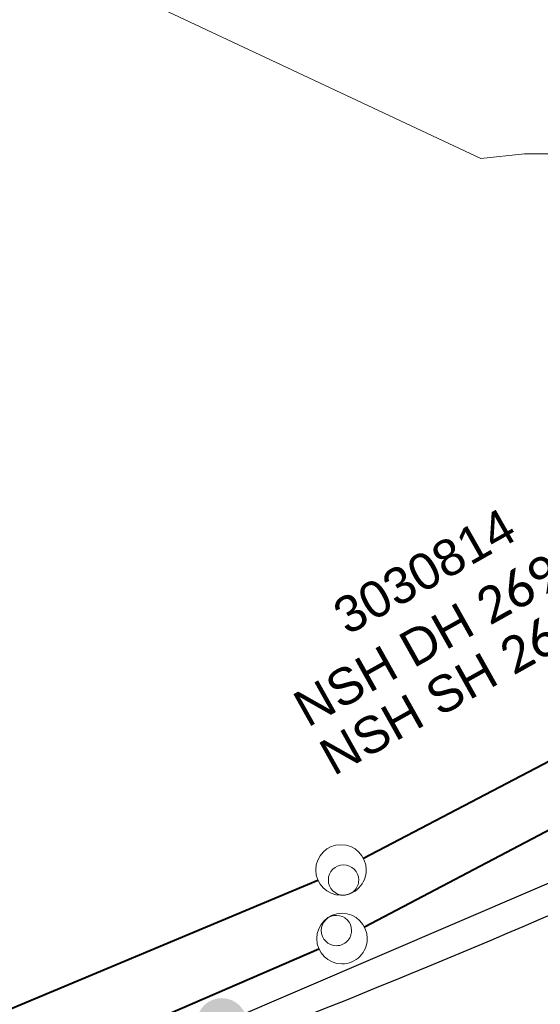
# Model space of a CAD drawing. Header units: millimetres. Extents: x 3402416 to 3403134, y 5267375 to 5268119.
# Tile 29 of 256: x 3402600 to 3402610, y 5267588 to 5267607. Entities that reach past the tile are written whole.
import ezdxf

# ---------------------------------------------------------------- set-up
doc = ezdxf.new("R2010")
doc.units = ezdxf.units.MM
doc.header["$MEASUREMENT"] = 0
doc.linetypes.add('100.5', pattern=[5.5, 3.9, -1.6])
for name, color, linetype, lineweight, true_color in [('ALKIS_Flurstuecksgrenze', 7, 'Continuous', 0, 0xffff80), ('ALKIS_Grenzpunkte_endgueltig', 7, 'Continuous', 0, 0x73d156), ('BetaPlan_RW_GW_Schachtnummer', 7, 'Continuous', 0, 0x0072ff), ('BetaPlan_SW_GW_Schachtnummer', 7, 'Continuous', 0, 0xa85100)]:
    doc.layers.add(name, color=color, linetype=linetype, lineweight=lineweight, true_color=true_color)
for name, color, linetype, lineweight in [('IVK_Fahrbahnrand', 7, 'Continuous', 0), ('IVK_NSH_Modell Umring Teil West', 7, 'Continuous', 0), ('IVK_Rahmen Stempel', 7, 'Continuous', 0), ('IVK_RW Kanal', 90, 'Continuous', 0), ('IVK_RW Schacht', 90, 'Continuous', 0), ('IVK_SW Kanal', 20, 'Continuous', 0), ('IVK_SW Schacht', 20, 'Continuous', 0), ('IVK_SW Schachtanschrieb-Hoehen_NSH', 20, 'Continuous', 0), ('LGL_NSH_Zwischenhoehenlinie_2015', 7, 'Continuous', 0)]:
    doc.layers.add(name, color=color, linetype=linetype, lineweight=lineweight)
doc.styles.add('Arial', font='arial.ttf')
doc.styles.add('Style-Arial Unicode MS', font='ARIALUNI.TTF')

# ---------------------------------------------------------------- blocks, each defined once
blk = doc.blocks.new('VA03A')
at = {"linetype": 'Continuous', "lineweight": 13}
h = blk.add_hatch(color=7, dxfattribs=at)
edge = h.paths.add_edge_path(flags=0)
edge.add_arc((0, 0), 0.05, 0, 360)
blk = doc.blocks.new('STEIN')
at = {"color": 0, "linetype": 'ByBlock', "lineweight": -2}
for start, end in [(90, 180), (0, 90), (180, 270), (270, 0)]:
    blk.add_arc((0, 0), 0.00501, start, end, dxfattribs=at)

msp = doc.modelspace()

# ---------------------------------------------------------------- linework, layer by layer
at = {"layer": 'ALKIS_Flurstuecksgrenze', "color": 7, "linetype": 'Continuous', "lineweight": 30, "flags": 128}
msp.add_lwpolyline([(3402705.279, 5267640.195), (3402691.552, 5267638.554), (3402686.64, 5267633.462), (3402681.198, 5267629.011), (3402675.305, 5267625.249), (3402627.943, 5267598.841), (3402615.918, 5267592.67), (3402603.512, 5267587.348), (3402590.766, 5267582.887), (3402577.751, 5267579.316), (3402564.515, 5267576.665), (3402551.119, 5267574.905), (3402511.262, 5267571.094), (3402496.555, 5267569.694), (3402487.611, 5267569.384), (3402479.948, 5267569.944), (3402472.465, 5267571.255), (3402465.141, 5267573.296), (3402461.797, 5267574.418)], dxfattribs=at)
at = {"layer": 'IVK_Fahrbahnrand', "color": 7, "linetype": 'Continuous', "lineweight": 30}
msp.add_arc((3402534.067, 5267766.095), 192.238, 290.02192, 293.3027, dxfattribs=at)
at = {"layer": 'IVK_NSH_Modell Umring Teil West', "color": 6, "linetype": '100.5', "ltscale": 10, "true_color": 0xe202f2}
msp.add_open_spline([(3402628.253, 5267598.544, 269.937), (3402641.757, 5267606.054, 270.023), (3402657.553, 5267614.878, 270.114), (3402675.255, 5267624.773, 270.207), (3402675.324, 5267624.659, 270.079), (3402684.824, 5267621.981, 270.344), (3402684.826, 5267621.97, 270.458), (3402684.883, 5267621.864, 270.458), (3402685.543, 5267620.164, 270.387), (3402685.562, 5267620.086, 270.387), (3402685.564, 5267620.075, 270.322), (3402687.058, 5267616.919, 270.241), (3402687.044, 5267616.907, 270.297), (3402687.083, 5267616.837, 270.298), (3402687.222, 5267616.45, 270.294), (3402686.878, 5267615.082, 270.225), (3402688.132, 5267612.963, 270.158), (3402688.854, 5267611.727, 270.108), (3402692.632, 5267606.31, 265.792), (3402690.801, 5267601.975, 265.743), (3402690.498, 5267601.81, 265.685), (3402692.019, 5267598.974, 264.145), (3402693.751, 5267596.039, 263.722), (3402697.143, 5267589.96, 261.397), (3402697.219, 5267589.903, 261.323), (3402701.143, 5267583.189, 261.113), (3402700.796, 5267582.857, 261.114), (3402700.48, 5267582.471, 261.115), (3402700.24, 5267582.096, 261.116), (3402700.018, 5267581.634, 261.118), (3402699.865, 5267581.182, 261.121), (3402699.759, 5267580.656, 261.123), (3402699.724, 5267580.1, 261.127), (3402699.757, 5267579.607, 261.13), (3402699.84, 5267579.163, 261.133), (3402699.968, 5267578.744, 261.136), (3402700.137, 5267578.349, 261.14), (3402700.357, 5267577.958, 261.143), (3402700.601, 5267577.618, 261.146), (3402700.875, 5267577.308, 261.149), (3402701.194, 5267577.017, 261.152), (3402701.458, 5267576.818, 261.155), (3402701.77, 5267576.623, 261.157), (3402702.079, 5267576.466, 261.16), (3402702.457, 5267576.317, 261.162), (3402702.826, 5267576.211, 261.164), (3402703.183, 5267576.145, 261.166), (3402703.533, 5267576.111, 261.168), (3402703.896, 5267576.109, 261.169), (3402704.292, 5267576.143, 261.171), (3402704.681, 5267576.217, 261.172), (3402704.965, 5267576.296, 261.173), (3402705.217, 5267576.386, 261.173), (3402707.832, 5267577.842, 261.175), (3402709.09, 5267572.866, 261.096), (3402708.405, 5267568.61, 260.907), (3402698.283, 5267563.277, 261.169), (3402693.549, 5267560.553, 260.917), (3402685.523, 5267555.965, 261.026), (3402668.604, 5267549.392, 261.028), (3402659.972, 5267545.813, 260.693), (3402647.149, 5267540.036, 260.412), (3402637.208, 5267534.921, 260.309), (3402625.271, 5267527.783, 260.374), (3402614.853, 5267521.252, 260.423), (3402604.386, 5267513.647, 260.492), (3402591.208, 5267503.377, 260.76), (3402587.076, 5267508.519, 261.16), (3402587.731, 5267518.469, 265.454), (3402582.621, 5267519.527, 265.304), (3402588.906, 5267527.261, 265.481), (3402594.968, 5267537.514, 265.929), (3402603.304, 5267546.246, 266.775), (3402600.832, 5267549.266, 266.887), (3402596.744, 5267551.245, 269.012), (3402591.885, 5267549.833, 268.92), (3402587.239, 5267546.861, 269.081), (3402581.243, 5267547.71, 269.55), (3402581.129, 5267547.828, 269.548), (3402576.83, 5267544.403, 269.457), (3402573.092, 5267540.608, 269.43), (3402571.878, 5267541.8, 269.408), (3402570.615, 5267542.617, 269.407), (3402574.302, 5267546.633, 269.398), (3402567.663, 5267563.645, 269.883), (3402562.649, 5267562.897, 269.866), (3402562.595, 5267563.239, 269.861), (3402562.584, 5267563.318, 269.86), (3402562.11, 5267566.725, 269.873), (3402562.099, 5267566.805, 269.873), (3402563.338, 5267566.977, 269.879), (3402565.816, 5267567.348, 269.89), (3402567.039, 5267567.542, 269.896), (3402568.655, 5267567.813, 269.908), (3402570.73, 5267568.179, 269.912), (3402571.95, 5267568.407, 269.917), (3402573.148, 5267568.637, 269.923), (3402576.065, 5267569.267, 269.935), (3402578.987, 5267569.94, 269.946), (3402580.21, 5267570.222, 269.951), (3402581.417, 5267570.509, 269.956), (3402582.621, 5267570.804, 269.961), (3402583.824, 5267571.107, 269.967), (3402585.018, 5267571.417, 269.972), (3402587.407, 5267572.063, 269.983), (3402592.197, 5267573.463, 270.005), (3402594.547, 5267574.203, 270.015), (3402595.726, 5267574.586, 270.02), (3402596.901, 5267574.978, 270.026), (3402598.088, 5267575.384, 270.031), (3402599.405, 5267575.831, 270.038), (3402600.717, 5267576.286, 270.045), (3402602.256, 5267576.82, 270.053), (3402603.278, 5267577.202, 270.058), (3402604.589, 5267577.686, 270.064), (3402605.878, 5267578.171, 270.071), (3402607.163, 5267578.664, 270.078), (3402608.444, 5267579.165, 270.085), (3402609.722, 5267579.675, 270.091), (3402613.612, 5267581.348, 270.009), (3402612.713, 5267582.91, 270.024), (3402612.692, 5267583.028, 270.024), (3402612.691, 5267583.046, 269.904), (3402610.129, 5267589.514, 269.691), (3402610.114, 5267589.539, 269.803), (3402610.039, 5267589.633, 269.803), (3402611.28, 5267590.171, 269.812), (3402612.516, 5267590.718, 269.821), (3402613.75, 5267591.273, 269.83), (3402614.979, 5267591.836, 269.839), (3402616.205, 5267592.407, 269.848), (3402617.428, 5267592.985, 269.857), (3402618.646, 5267593.572, 269.866), (3402619.861, 5267594.166, 269.874), (3402621.072, 5267594.768, 269.883), (3402622.279, 5267595.378, 269.892), (3402623.481, 5267595.996, 269.901), (3402624.68, 5267596.621, 269.91), (3402625.875, 5267597.255, 269.919), (3402627.066, 5267597.896, 269.928), (3402628.253, 5267598.544, 269.937)], degree=1, dxfattribs=at)
at = {"layer": 'IVK_Rahmen Stempel', "color": 7, "linetype": 'Continuous', "lineweight": 30}
msp.add_3dface([(3402461.797, 5267374.849), (3403134.297, 5267374.849), (3403134.297, 5268117.349), (3402461.797, 5268117.349)], dxfattribs=at)
msp.add_3dface([(3402461.797, 5267374.849), (3403134.297, 5267374.849), (3403134.297, 5268117.349), (3402461.797, 5268117.349)], dxfattribs=at)
at = {"layer": 'IVK_RW Kanal', "linetype": 'Continuous', "lineweight": 40}
for p, q in [((3402606.337, 5267589.26), (3402633.584, 5267603.587)), ((3402584.554, 5267579.797), (3402605.434, 5267588.827))]:
    msp.add_line(p, q, dxfattribs=at)
at = {"layer": 'IVK_SW Kanal', "linetype": 'Continuous', "lineweight": 40}
for p, q in [((3402606.318, 5267590.62), (3402627.554, 5267601.747)), ((3402588.114, 5267582.947), (3402605.414, 5267590.187))]:
    msp.add_line(p, q, dxfattribs=at)
at = {"layer": 'LGL_NSH_Zwischenhoehenlinie_2015', "color": 190, "linetype": 'Continuous', "true_color": 0x9002f5, "elevation": 269.8, "flags": 128}
msp.add_lwpolyline([(3402594.866, 5267610.943), (3402608.647, 5267604.483), (3402609.511, 5267604.572), (3402610.375, 5267604.572), (3402610.415, 5267604.498), (3402611.279, 5267604.498), (3402612.143, 5267604.513), (3402612.315, 5267603.027), (3402612.311, 5267602.954), (3402612.672, 5267602.81), (3402612.951, 5267602.47), (3402613.175, 5267602.076), (3402613.224, 5267600.968), (3402613.176, 5267600.888), (3402613.161, 5267600.539), (3402613.138, 5267600.451), (3402612.852, 5267600.117), (3402612.874, 5267600.032), (3402612.55, 5267599.728), (3402611.366, 5267598), (3402610.988, 5267597.136), (3402611.876, 5267593.654)], dxfattribs=at)

# ---------------------------------------------------------------- block references
at = {"layer": 'ALKIS_Grenzpunkte_endgueltig', "color": 254, "ltscale": 0.5, "true_color": 0xbfffbf, "xscale": 10, "yscale": 10, "zscale": 10}
msp.add_blockref('VA03A', (3402603.512, 5267587.348), dxfattribs=at)
at = {"layer": 'IVK_RW Schacht', "linetype": 'Continuous', "lineweight": 13, "zscale": 100, "rotation": 359.9919}
for p, xscale, yscale in [((3402605.894, 5267589.027), 100, 100), ((3402605.784, 5267589.187), 59.99999999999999, 59.99999999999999)]:
    msp.add_blockref('STEIN', p, dxfattribs=dict(at, xscale=xscale, yscale=yscale))
at = {"layer": 'IVK_SW Schacht', "linetype": 'Continuous', "lineweight": 13, "zscale": 100, "rotation": 359.9919}
for p, xscale, yscale in [((3402605.874, 5267590.387), 100, 100), ((3402605.924, 5267590.187), 59.99999999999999, 59.99999999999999)]:
    msp.add_blockref('STEIN', p, dxfattribs=dict(at, xscale=xscale, yscale=yscale))

# ---------------------------------------------------------------- texts
at = {"layer": 'BetaPlan_RW_GW_Schachtnummer', "color": 3, "linetype": 'Continuous', "insert": (3402608.217, 5267586.192), "char_height": 0.72, "attachment_point": 1, "rotation": 28.6744, "line_spacing_factor": 0.69, "style": 'Arial'}
msp.add_mtext('\\fArial Unicode MS|b0|i0|c00|p39;3020787', dxfattribs=at)
at = {"layer": 'BetaPlan_SW_GW_Schachtnummer', "color": 1, "linetype": 'Continuous', "insert": (3402605.645, 5267595.653), "char_height": 0.72, "attachment_point": 1, "rotation": 29.5614, "line_spacing_factor": 0.69, "style": 'Arial'}
msp.add_mtext('\\fArial Unicode MS|b0|i0|c00|p39;3030814', dxfattribs=at)
at = {"layer": 'IVK_SW Schachtanschrieb-Hoehen_NSH', "linetype": 'Continuous', "lineweight": 106, "char_height": 0.72, "attachment_point": 7, "rotation": 29.2655, "line_spacing_factor": 0.6, "style": 'Style-Arial Unicode MS'}
for s, insert in [('NSH DH \\fCalibri|b0|i0|c00|p39;269,81', (3402605.282, 5267593.075)), ('NSH SH \\fCalibri|b0|i0|c00|p39;266,48\\fArial Unicode MS|b0|i0|c00|p39; ', (3402605.798, 5267592.114))]:
    msp.add_mtext(s, dxfattribs=dict(at, insert=insert))

doc.saveas('drawing.dxf')
